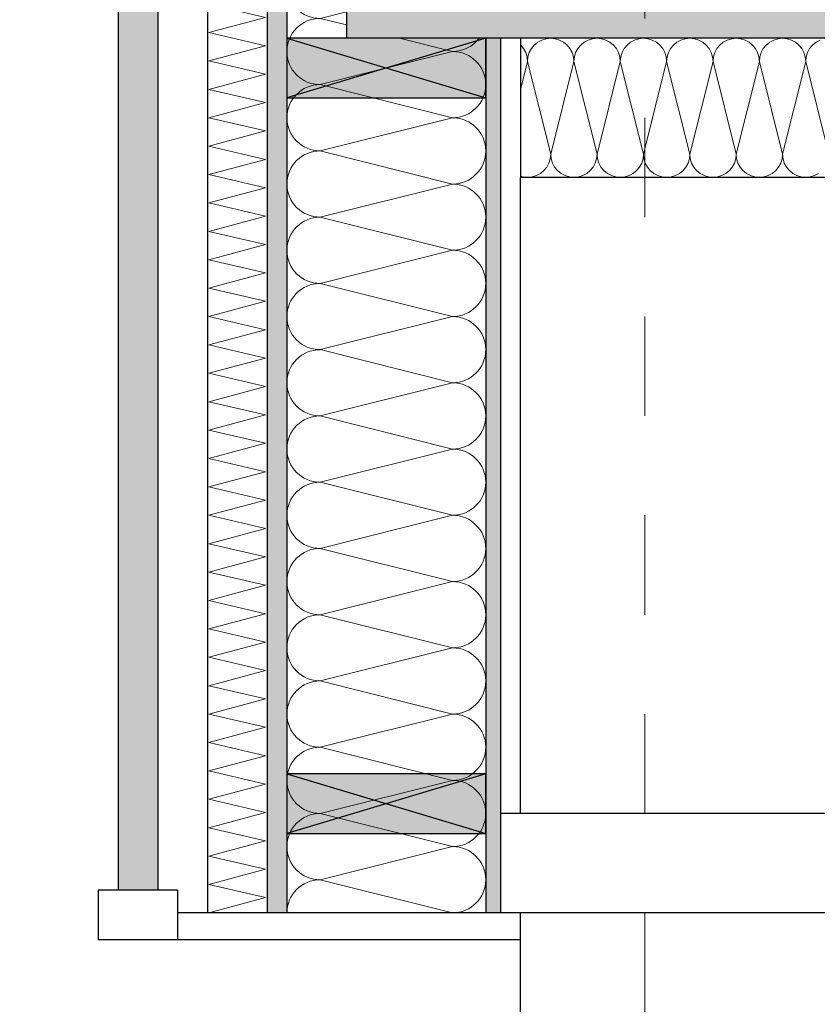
# Model space of a CAD drawing. Header units: metres. Extents: x -14.6 to 48.9, y -22.2 to 2.8.
# Tile 21 of 79: x -0.6 to 0.2, y -7.5 to -6.5. Entities that reach past the tile are written whole.
import ezdxf

# ---------------------------------------------------------------- set-up
doc = ezdxf.new("R2010")
doc.units = ezdxf.units.M
doc.header["$LTSCALE"] = 0.4
doc.header["$MEASUREMENT"] = 0
doc.linetypes.add('Raster', pattern=[0.2, 0.1, -0.05, 0, -0.05])
doc.layers.get('0').update_dxf_attribs({"color": 8, "lineweight": 9})
doc.layers.get('Defpoints').update_dxf_attribs({"color": 8, "lineweight": 9})
for name, color, linetype in [('Neubau_A-Außenwände', 8, 'Continuous'), ('Neubau_A-Decken', 8, 'Continuous'), ('Neubau_A-Stützen', 8, 'Continuous'), ('Neubau_B-abgehängte Decke', 8, 'Continuous'), ('Neubau_B-Aufbau unter Fundament oder Decke', 8, 'Continuous'), ('Neubau_R-Konstruktionsraster gross', 33, 'Continuous'), ('Neubau_S-Ausbesserung 2D_3D', 8, 'Continuous'), ('Neubau_T-Bemaßung', 8, 'Continuous'), ('Neubau_Z-Modellierung Fassade', 8, 'Continuous')]:
    doc.layers.add(name, color=color, linetype=linetype)
doc.styles.add('ERSTELLTER_STIL_2', font='arial.ttf')
doc.dimstyles.new('ERSTELLTER_STIL__1', dxfattribs={"dimtxt": 0.0875, "dimasz": 0.059375, "dimexe": 0.18, "dimexo": 0.0625, "dimgap": 0, "dimtad": 1, "dimzin": 0, "dimdsep": 46, "dimtxsty": 'ERSTELLTER_STIL_2', "dimblk": 'ARROWHEAD_6', "dimblk1": 'ARROWHEAD_6', "dimblk2": 'ARROWHEAD_6', "dimcen": 0.09, "dimclrd": 7, "dimclre": 7, "dimclrt": 7, "dimazin": 0, "dimtfac": 1, "dimtdec": 4, "dimtmove": 0, "dimatfit": 3, "dimfxl": 1, "dimtolj": 1, "dimtzin": 0, "dimarcsym": 0})

# ---------------------------------------------------------------- blocks, each defined once
blk = doc.blocks.new('*X244', base_point=(3718.76562, 0))
at = {"layer": 'Neubau_A-Außenwände', "color": 8, "linetype": 'Continuous', "lineweight": 9}
for p, q in [((4083.45351, 4.465), (4083.32684, 4.43333)), ((4083.46018, 4.4), (4083.32684, 4.43333)), ((4083.46018, 4.4), (4083.32684, 4.36667)), ((4083.46018, 4.33333), (4083.32684, 4.36667)), ((4083.46018, 4.33333), (4083.32684, 4.3)), ((4083.46018, 4.26667), (4083.32684, 4.3)), ((4083.46018, 4.26667), (4083.32684, 4.23333)), ((4083.46018, 4.2), (4083.32684, 4.23333)), ((4083.46018, 4.2), (4083.32684, 4.16667)), ((4083.46018, 4.13333), (4083.32684, 4.16667)), ((4083.46018, 4.13333), (4083.32684, 4.1)), ((4083.46018, 4.06667), (4083.32684, 4.1)), ((4083.46018, 4.06667), (4083.32684, 4.03333)), ((4083.46018, 4), (4083.32684, 4.03333)), ((4083.46018, 4), (4083.38018, 3.98)), ((4083.35349, 3.97333), (4083.32684, 3.96667)), ((4083.35349, 3.96), (4083.32684, 3.96667)), ((4083.35349, 3.90666), (4083.32684, 3.9)), ((4083.35349, 3.89334), (4083.32684, 3.9)), ((4083.35349, 3.84), (4083.32684, 3.83333)), ((4083.35349, 3.82667), (4083.32684, 3.83333)), ((4083.35349, 3.77333), (4083.32684, 3.76667)), ((4083.35349, 3.76), (4083.32684, 3.76667)), ((4083.35349, 3.70666), (4083.32684, 3.7)), ((4083.35349, 3.69334), (4083.32684, 3.7)), ((4083.46018, 3.66667), (4083.40684, 3.68)), ((4083.46018, 3.66667), (4083.32684, 3.63333)), ((4083.46018, 3.6), (4083.32684, 3.63333)), ((4083.46018, 3.6), (4083.32684, 3.56667)), ((4083.46018, 3.53333), (4083.32684, 3.56667)), ((4083.46018, 3.53333), (4083.32684, 3.5)), ((4083.46018, 3.46667), (4083.32684, 3.5)), ((4083.46018, 3.46667), (4083.32684, 3.43333)), ((4083.46018, 3.4), (4083.32684, 3.43333)), ((4083.46018, 3.4), (4083.32684, 3.36667)), ((4083.46018, 3.33333), (4083.32684, 3.36667)), ((4083.46018, 3.33333), (4083.32684, 3.3)), ((4083.46018, 3.26667), (4083.32684, 3.3)), ((4083.46018, 3.26667), (4083.32684, 3.23333)), ((4083.46018, 3.2), (4083.32684, 3.23333)), ((4083.46018, 3.2), (4083.32684, 3.16667)), ((4083.46018, 3.13333), (4083.32684, 3.16667)), ((4083.46018, 3.13333), (4083.32684, 3.1)), ((4083.46018, 3.06667), (4083.32684, 3.1)), ((4083.46018, 3.06667), (4083.32684, 3.03333)), ((4083.46018, 3), (4083.32684, 3.03333)), ((4083.46018, 3), (4083.32684, 2.96667)), ((4083.46018, 2.93333), (4083.32684, 2.96667)), ((4083.46018, 2.93333), (4083.32684, 2.9)), ((4083.46018, 2.86667), (4083.32684, 2.9)), ((4083.46018, 2.86667), (4083.32684, 2.83333)), ((4083.46018, 2.8), (4083.32684, 2.83333))]:
    blk.add_line(p, q, dxfattribs=at)
for centre, start, end in [((4083.32684, 4.46667), 182.86598, 270), ((4083.46018, 4.43333), 0, 71.80513), ((4083.32684, 4.4), 90, 180), ((4083.46018, 4.43333), 270, 0), ((4083.32684, 4.4), 180, 270), ((4083.46018, 4.36667), 0, 90), ((4083.32684, 4.33333), 90, 180), ((4083.46018, 4.36667), 270, 0), ((4083.32684, 4.33333), 180, 270), ((4083.46018, 4.3), 0, 90), ((4083.32684, 4.26667), 90, 180), ((4083.46018, 4.3), 270, 0), ((4083.32684, 4.26667), 180, 270), ((4083.46018, 4.23333), 0, 90), ((4083.32684, 4.2), 90, 180), ((4083.46018, 4.23333), 270, 0), ((4083.32684, 4.2), 180, 270), ((4083.46018, 4.16667), 0, 90), ((4083.32684, 4.13333), 90, 180), ((4083.46018, 4.16667), 270, 0), ((4083.32684, 4.13333), 180, 270), ((4083.46018, 4.1), 0, 90), ((4083.32684, 4.06667), 90, 180), ((4083.46018, 4.1), 270, 0), ((4083.32684, 4.06667), 180, 270), ((4083.46018, 4.03333), 0, 90), ((4083.32684, 4), 90, 180), ((4083.46018, 4.03333), 270, 0), ((4083.32684, 4), 180, 270), ((4083.46018, 3.96667), 23.57818, 90), ((4083.32684, 3.93333), 90, 180), ((4083.32684, 3.93333), 180, 270), ((4083.32684, 3.86667), 90, 180), ((4083.32684, 3.86667), 180, 270), ((4083.32684, 3.8), 90, 180), ((4083.32684, 3.8), 180, 270), ((4083.32684, 3.73333), 90, 180), ((4083.32684, 3.73333), 180, 270), ((4083.32684, 3.66667), 90, 180), ((4083.46018, 3.7), 270, 323.13009), ((4083.32684, 3.66667), 180, 270), ((4083.46018, 3.63333), 0, 90), ((4083.32684, 3.6), 90, 180), ((4083.46018, 3.63333), 270, 0), ((4083.32684, 3.6), 180, 270), ((4083.46018, 3.56667), 0, 90), ((4083.32684, 3.53333), 90, 180), ((4083.46018, 3.56667), 270, 0), ((4083.32684, 3.53333), 180, 270), ((4083.46018, 3.5), 0, 90), ((4083.32684, 3.46667), 90, 180), ((4083.46018, 3.5), 270, 0), ((4083.32684, 3.46667), 180, 270), ((4083.46018, 3.43333), 0, 90), ((4083.32684, 3.4), 90, 180), ((4083.46018, 3.43333), 270, 0), ((4083.32684, 3.4), 180, 270), ((4083.46018, 3.36667), 0, 90), ((4083.32684, 3.33333), 90, 180), ((4083.46018, 3.36667), 270, 0), ((4083.32684, 3.33333), 180, 270), ((4083.46018, 3.3), 0, 90), ((4083.32684, 3.26667), 90, 180), ((4083.46018, 3.3), 270, 0), ((4083.32684, 3.26667), 180, 270), ((4083.46018, 3.23333), 0, 90), ((4083.32684, 3.2), 90, 180), ((4083.46018, 3.23333), 270, 0), ((4083.32684, 3.2), 180, 270), ((4083.46018, 3.16667), 0, 90), ((4083.32684, 3.13333), 90, 180), ((4083.46018, 3.16667), 270, 0), ((4083.32684, 3.13333), 180, 270), ((4083.46018, 3.1), 0, 90), ((4083.32684, 3.06667), 90, 180), ((4083.46018, 3.1), 270, 0), ((4083.32684, 3.06667), 180, 270), ((4083.46018, 3.03333), 0, 90), ((4083.32684, 3), 90, 180), ((4083.46018, 3.03333), 270, 0), ((4083.32684, 3), 180, 270), ((4083.46018, 2.96667), 0, 90), ((4083.32684, 2.93333), 90, 180), ((4083.46018, 2.96667), 270, 0), ((4083.32684, 2.93333), 180, 270), ((4083.46018, 2.9), 0, 90), ((4083.32684, 2.86667), 90, 180), ((4083.46018, 2.9), 270, 0), ((4083.32684, 2.86667), 180, 270), ((4083.46018, 2.83333), 0, 90), ((4083.32684, 2.8), 90, 180), ((4083.46018, 2.83333), 270, 0)]:
    blk.add_arc(centre, 0.03333, start, end, dxfattribs=at)
blk = doc.blocks.new('*X245', base_point=(3718.76562, 0))
at = {"layer": 'Neubau_A-Außenwände', "color": 8, "linetype": 'Continuous', "lineweight": 9}
for p, q in [((4083.21496, 4.45714), (4083.24428, 4.465)), ((4083.27206, 4.44387), (4083.21496, 4.45714)), ((4083.21496, 4.42857), (4083.27206, 4.44387)), ((4083.27206, 4.4153), (4083.21496, 4.42857)), ((4083.21496, 4.4), (4083.27206, 4.4153)), ((4083.27206, 4.38673), (4083.21496, 4.4)), ((4083.21496, 4.37143), (4083.27206, 4.38673)), ((4083.27206, 4.35816), (4083.21496, 4.37143)), ((4083.21496, 4.34286), (4083.27206, 4.35816)), ((4083.27206, 4.32959), (4083.21496, 4.34286)), ((4083.21496, 4.31429), (4083.27206, 4.32959)), ((4083.27206, 4.30102), (4083.21496, 4.31429)), ((4083.21496, 4.28571), (4083.27206, 4.30102)), ((4083.27206, 4.27244), (4083.21496, 4.28571)), ((4083.21496, 4.25714), (4083.27206, 4.27244)), ((4083.27206, 4.24387), (4083.21496, 4.25714)), ((4083.21496, 4.22857), (4083.27206, 4.24387)), ((4083.27206, 4.2153), (4083.21496, 4.22857)), ((4083.21496, 4.2), (4083.27206, 4.2153)), ((4083.27206, 4.18673), (4083.21496, 4.2)), ((4083.21496, 4.17143), (4083.27206, 4.18673)), ((4083.27206, 4.15816), (4083.21496, 4.17143)), ((4083.21496, 4.14286), (4083.27206, 4.15816)), ((4083.27206, 4.12959), (4083.21496, 4.14286)), ((4083.21496, 4.11429), (4083.27206, 4.12959)), ((4083.27206, 4.10102), (4083.21496, 4.11429)), ((4083.21496, 4.08571), (4083.27206, 4.10102)), ((4083.27206, 4.07244), (4083.21496, 4.08571)), ((4083.21496, 4.05714), (4083.27206, 4.07244)), ((4083.27206, 4.04387), (4083.21496, 4.05714)), ((4083.21496, 4.02857), (4083.27206, 4.04387)), ((4083.27206, 4.0153), (4083.21496, 4.02857)), ((4083.21496, 4), (4083.27206, 4.0153)), ((4083.27206, 3.98673), (4083.21496, 4)), ((4083.21496, 3.97143), (4083.27206, 3.98673)), ((4083.27206, 3.95816), (4083.21496, 3.97143)), ((4083.21496, 3.94286), (4083.27206, 3.95816)), ((4083.27206, 3.92959), (4083.21496, 3.94286)), ((4083.21496, 3.91429), (4083.27206, 3.92959)), ((4083.27206, 3.90102), (4083.21496, 3.91429)), ((4083.21496, 3.88571), (4083.27206, 3.90102)), ((4083.27206, 3.87244), (4083.21496, 3.88571)), ((4083.21496, 3.85714), (4083.27206, 3.87244)), ((4083.27206, 3.84387), (4083.21496, 3.85714)), ((4083.21496, 3.82857), (4083.27206, 3.84387)), ((4083.27206, 3.8153), (4083.21496, 3.82857)), ((4083.21496, 3.8), (4083.27206, 3.8153)), ((4083.27206, 3.78673), (4083.21496, 3.8)), ((4083.21496, 3.77143), (4083.27206, 3.78673)), ((4083.27206, 3.75816), (4083.21496, 3.77143)), ((4083.21496, 3.74286), (4083.27206, 3.75816)), ((4083.27206, 3.72959), (4083.21496, 3.74286)), ((4083.21496, 3.71429), (4083.27206, 3.72959)), ((4083.27206, 3.70102), (4083.21496, 3.71429)), ((4083.21496, 3.68571), (4083.27206, 3.70102)), ((4083.27206, 3.67244), (4083.21496, 3.68571)), ((4083.21496, 3.65714), (4083.27206, 3.67244)), ((4083.27206, 3.64387), (4083.21496, 3.65714)), ((4083.21496, 3.62857), (4083.27206, 3.64387)), ((4083.27206, 3.6153), (4083.21496, 3.62857)), ((4083.21496, 3.6), (4083.27206, 3.6153)), ((4083.27206, 3.58673), (4083.21496, 3.6)), ((4083.21496, 3.57143), (4083.27206, 3.58673)), ((4083.27206, 3.55816), (4083.21496, 3.57143)), ((4083.21496, 3.54286), (4083.27206, 3.55816)), ((4083.27206, 3.52959), (4083.21496, 3.54286)), ((4083.21496, 3.51429), (4083.27206, 3.52959)), ((4083.27206, 3.50102), (4083.21496, 3.51429)), ((4083.21496, 3.48571), (4083.27206, 3.50102)), ((4083.27206, 3.47244), (4083.21496, 3.48571)), ((4083.21496, 3.45714), (4083.27206, 3.47244)), ((4083.27206, 3.44387), (4083.21496, 3.45714)), ((4083.21496, 3.42857), (4083.27206, 3.44387)), ((4083.27206, 3.4153), (4083.21496, 3.42857)), ((4083.21496, 3.4), (4083.27206, 3.4153)), ((4083.27206, 3.38673), (4083.21496, 3.4)), ((4083.21496, 3.37143), (4083.27206, 3.38673)), ((4083.27206, 3.35816), (4083.21496, 3.37143)), ((4083.21496, 3.34286), (4083.27206, 3.35816)), ((4083.27206, 3.32959), (4083.21496, 3.34286)), ((4083.21496, 3.31429), (4083.27206, 3.32959)), ((4083.27206, 3.30102), (4083.21496, 3.31429)), ((4083.21496, 3.28571), (4083.27206, 3.30102)), ((4083.27206, 3.27244), (4083.21496, 3.28571)), ((4083.21496, 3.25714), (4083.27206, 3.27244)), ((4083.27206, 3.24387), (4083.21496, 3.25714)), ((4083.21496, 3.22857), (4083.27206, 3.24387)), ((4083.27206, 3.2153), (4083.21496, 3.22857)), ((4083.21496, 3.2), (4083.27206, 3.2153)), ((4083.27206, 3.18673), (4083.21496, 3.2)), ((4083.21496, 3.17143), (4083.27206, 3.18673)), ((4083.27206, 3.15816), (4083.21496, 3.17143)), ((4083.21496, 3.14286), (4083.27206, 3.15816)), ((4083.27206, 3.12959), (4083.21496, 3.14286)), ((4083.21496, 3.11429), (4083.27206, 3.12959)), ((4083.27206, 3.10102), (4083.21496, 3.11429)), ((4083.21496, 3.08571), (4083.27206, 3.10102)), ((4083.27206, 3.07244), (4083.21496, 3.08571)), ((4083.21496, 3.05714), (4083.27206, 3.07244)), ((4083.27206, 3.04387), (4083.21496, 3.05714)), ((4083.21496, 3.02857), (4083.27206, 3.04387)), ((4083.27206, 3.0153), (4083.21496, 3.02857)), ((4083.21496, 3), (4083.27206, 3.0153)), ((4083.27206, 2.98673), (4083.21496, 3)), ((4083.21496, 2.97143), (4083.27206, 2.98673)), ((4083.27206, 2.95816), (4083.21496, 2.97143)), ((4083.21496, 2.94286), (4083.27206, 2.95816)), ((4083.27206, 2.92959), (4083.21496, 2.94286)), ((4083.21496, 2.91429), (4083.27206, 2.92959)), ((4083.27206, 2.90102), (4083.21496, 2.91429)), ((4083.21496, 2.88571), (4083.27206, 2.90102)), ((4083.27206, 2.87244), (4083.21496, 2.88571)), ((4083.21496, 2.85714), (4083.27206, 2.87244)), ((4083.27206, 2.84387), (4083.21496, 2.85714)), ((4083.21496, 2.82857), (4083.27206, 2.84387)), ((4083.27206, 2.8153), (4083.21496, 2.82857)), ((4083.21496, 2.8), (4083.27206, 2.8153))]:
    blk.add_line(p, q, dxfattribs=at)
blk = doc.blocks.new('*X269', base_point=(3718.76562, 0))
at = {"layer": 'Neubau_B-Aufbau unter Fundament oder Decke', "color": 8, "linetype": 'Continuous', "lineweight": 9}
for p, q in [((4083.54599, 3.67607), (4083.54245, 3.67317)), ((4083.55002, 3.67822), (4083.54599, 3.67607)), ((4083.5544, 3.67955), (4083.55002, 3.67822)), ((4083.55895, 3.68), (4083.5544, 3.67955)), ((4083.5635, 3.67955), (4083.55895, 3.68)), ((4083.56788, 3.67822), (4083.5635, 3.67955)), ((4083.57191, 3.67607), (4083.56788, 3.67822)), ((4083.57545, 3.67317), (4083.57191, 3.67607)), ((4083.59265, 3.67607), (4083.58912, 3.67317)), ((4083.59669, 3.67822), (4083.59265, 3.67607)), ((4083.60107, 3.67955), (4083.59669, 3.67822)), ((4083.60562, 3.68), (4083.60107, 3.67955)), ((4083.61017, 3.67955), (4083.60562, 3.68)), ((4083.61455, 3.67822), (4083.61017, 3.67955)), ((4083.61858, 3.67607), (4083.61455, 3.67822)), ((4083.62212, 3.67317), (4083.61858, 3.67607)), ((4083.63932, 3.67607), (4083.63579, 3.67317)), ((4083.64336, 3.67822), (4083.63932, 3.67607)), ((4083.64773, 3.67955), (4083.64336, 3.67822)), ((4083.65228, 3.68), (4083.64773, 3.67955)), ((4083.65684, 3.67955), (4083.65228, 3.68)), ((4083.66121, 3.67822), (4083.65684, 3.67955)), ((4083.66525, 3.67607), (4083.66121, 3.67822)), ((4083.66878, 3.67317), (4083.66525, 3.67607)), ((4083.68599, 3.67607), (4083.68245, 3.67317)), ((4083.69002, 3.67822), (4083.68599, 3.67607)), ((4083.6944, 3.67955), (4083.69002, 3.67822)), ((4083.69895, 3.68), (4083.6944, 3.67955)), ((4083.7035, 3.67955), (4083.69895, 3.68)), ((4083.70788, 3.67822), (4083.7035, 3.67955)), ((4083.71191, 3.67607), (4083.70788, 3.67822)), ((4083.71545, 3.67317), (4083.71191, 3.67607)), ((4083.73265, 3.67607), (4083.72912, 3.67317)), ((4083.73669, 3.67822), (4083.73265, 3.67607)), ((4083.74107, 3.67955), (4083.73669, 3.67822)), ((4083.74562, 3.68), (4083.74107, 3.67955)), ((4083.75017, 3.67955), (4083.74562, 3.68)), ((4083.75455, 3.67822), (4083.75017, 3.67955)), ((4083.75858, 3.67607), (4083.75455, 3.67822)), ((4083.76212, 3.67317), (4083.75858, 3.67607)), ((4083.77932, 3.67607), (4083.77579, 3.67317)), ((4083.78336, 3.67822), (4083.77932, 3.67607)), ((4083.78773, 3.67955), (4083.78336, 3.67822)), ((4083.79228, 3.68), (4083.78773, 3.67955)), ((4083.79684, 3.67955), (4083.79228, 3.68)), ((4083.80121, 3.67822), (4083.79684, 3.67955)), ((4083.80525, 3.67607), (4083.80121, 3.67822)), ((4083.80878, 3.67317), (4083.80525, 3.67607)), ((4083.82599, 3.67607), (4083.82245, 3.67317)), ((4083.83002, 3.67822), (4083.82599, 3.67607)), ((4083.52878, 3.67317), (4083.52851, 3.67339)), ((4083.53169, 3.66963), (4083.52878, 3.67317)), ((4083.53384, 3.6656), (4083.53169, 3.66963)), ((4083.53517, 3.66122), (4083.53384, 3.6656)), ((4083.53739, 3.6656), (4083.53607, 3.66122)), ((4083.53955, 3.66963), (4083.53739, 3.6656)), ((4083.54245, 3.67317), (4083.53955, 3.66963)), ((4083.57835, 3.66963), (4083.57545, 3.67317)), ((4083.58051, 3.6656), (4083.57835, 3.66963)), ((4083.58184, 3.66122), (4083.58051, 3.6656)), ((4083.58406, 3.6656), (4083.58273, 3.66122)), ((4083.58622, 3.66963), (4083.58406, 3.6656)), ((4083.58912, 3.67317), (4083.58622, 3.66963)), ((4083.62502, 3.66963), (4083.62212, 3.67317)), ((4083.62718, 3.6656), (4083.62502, 3.66963)), ((4083.6285, 3.66122), (4083.62718, 3.6656)), ((4083.63073, 3.6656), (4083.6294, 3.66122)), ((4083.63288, 3.66963), (4083.63073, 3.6656)), ((4083.63579, 3.67317), (4083.63288, 3.66963)), ((4083.67169, 3.66963), (4083.66878, 3.67317)), ((4083.67384, 3.6656), (4083.67169, 3.66963)), ((4083.67517, 3.66122), (4083.67384, 3.6656)), ((4083.67739, 3.6656), (4083.67607, 3.66122)), ((4083.67955, 3.66963), (4083.67739, 3.6656)), ((4083.68245, 3.67317), (4083.67955, 3.66963)), ((4083.71835, 3.66963), (4083.71545, 3.67317)), ((4083.72051, 3.6656), (4083.71835, 3.66963)), ((4083.72184, 3.66122), (4083.72051, 3.6656)), ((4083.72406, 3.6656), (4083.72273, 3.66122)), ((4083.72622, 3.66963), (4083.72406, 3.6656)), ((4083.72912, 3.67317), (4083.72622, 3.66963)), ((4083.76502, 3.66963), (4083.76212, 3.67317)), ((4083.76718, 3.6656), (4083.76502, 3.66963)), ((4083.7685, 3.66122), (4083.76718, 3.6656)), ((4083.77073, 3.6656), (4083.7694, 3.66122)), ((4083.77288, 3.66963), (4083.77073, 3.6656)), ((4083.77579, 3.67317), (4083.77288, 3.66963)), ((4083.81169, 3.66963), (4083.80878, 3.67317)), ((4083.81384, 3.6656), (4083.81169, 3.66963)), ((4083.81517, 3.66122), (4083.81384, 3.6656)), ((4083.81739, 3.6656), (4083.81607, 3.66122)), ((4083.81955, 3.66963), (4083.81739, 3.6656)), ((4083.82245, 3.67317), (4083.81955, 3.66963)), ((4083.52851, 3.62823), (4083.53562, 3.65667)), ((4083.53562, 3.65667), (4083.53517, 3.66122)), ((4083.53607, 3.66122), (4083.53562, 3.65667)), ((4083.55895, 3.56333), (4083.53562, 3.65667)), ((4083.55895, 3.56333), (4083.58228, 3.65667)), ((4083.58228, 3.65667), (4083.58184, 3.66122)), ((4083.58273, 3.66122), (4083.58228, 3.65667)), ((4083.60562, 3.56333), (4083.58228, 3.65667)), ((4083.60562, 3.56333), (4083.62895, 3.65667)), ((4083.62895, 3.65667), (4083.6285, 3.66122)), ((4083.6294, 3.66122), (4083.62895, 3.65667)), ((4083.65228, 3.56333), (4083.62895, 3.65667)), ((4083.65228, 3.56333), (4083.67562, 3.65667)), ((4083.67562, 3.65667), (4083.67517, 3.66122)), ((4083.67607, 3.66122), (4083.67562, 3.65667)), ((4083.69895, 3.56333), (4083.67562, 3.65667)), ((4083.69895, 3.56333), (4083.72228, 3.65667)), ((4083.72228, 3.65667), (4083.72184, 3.66122)), ((4083.72273, 3.66122), (4083.72228, 3.65667)), ((4083.74562, 3.56333), (4083.72228, 3.65667)), ((4083.74562, 3.56333), (4083.76895, 3.65667)), ((4083.76895, 3.65667), (4083.7685, 3.66122)), ((4083.7694, 3.66122), (4083.76895, 3.65667)), ((4083.79228, 3.56333), (4083.76895, 3.65667)), ((4083.79228, 3.56333), (4083.81562, 3.65667)), ((4083.81562, 3.65667), (4083.81517, 3.66122)), ((4083.81607, 3.66122), (4083.81562, 3.65667)), ((4083.83895, 3.56333), (4083.81562, 3.65667)), ((4083.55718, 3.5544), (4083.5585, 3.55878)), ((4083.5585, 3.55878), (4083.55895, 3.56333)), ((4083.55895, 3.56333), (4083.5594, 3.55878)), ((4083.5594, 3.55878), (4083.56073, 3.5544)), ((4083.60384, 3.5544), (4083.60517, 3.55878)), ((4083.60517, 3.55878), (4083.60562, 3.56333)), ((4083.60562, 3.56333), (4083.60607, 3.55878)), ((4083.60607, 3.55878), (4083.60739, 3.5544)), ((4083.65051, 3.5544), (4083.65184, 3.55878)), ((4083.65184, 3.55878), (4083.65228, 3.56333)), ((4083.65228, 3.56333), (4083.65273, 3.55878)), ((4083.65273, 3.55878), (4083.65406, 3.5544)), ((4083.69718, 3.5544), (4083.6985, 3.55878)), ((4083.6985, 3.55878), (4083.69895, 3.56333)), ((4083.69895, 3.56333), (4083.6994, 3.55878)), ((4083.6994, 3.55878), (4083.70073, 3.5544)), ((4083.74384, 3.5544), (4083.74517, 3.55878)), ((4083.74517, 3.55878), (4083.74562, 3.56333)), ((4083.74562, 3.56333), (4083.74607, 3.55878)), ((4083.74607, 3.55878), (4083.74739, 3.5544)), ((4083.79051, 3.5544), (4083.79184, 3.55878)), ((4083.79184, 3.55878), (4083.79228, 3.56333)), ((4083.79228, 3.56333), (4083.79273, 3.55878)), ((4083.79273, 3.55878), (4083.79406, 3.5544)), ((4083.54858, 3.54393), (4083.55212, 3.54683)), ((4083.55212, 3.54683), (4083.55502, 3.55037)), ((4083.55502, 3.55037), (4083.55718, 3.5544)), ((4083.56073, 3.5544), (4083.56288, 3.55037)), ((4083.56288, 3.55037), (4083.56579, 3.54683)), ((4083.56579, 3.54683), (4083.56932, 3.54393)), ((4083.59525, 3.54393), (4083.59878, 3.54683)), ((4083.59878, 3.54683), (4083.60169, 3.55037)), ((4083.60169, 3.55037), (4083.60384, 3.5544)), ((4083.60739, 3.5544), (4083.60955, 3.55037)), ((4083.60955, 3.55037), (4083.61245, 3.54683)), ((4083.61245, 3.54683), (4083.61599, 3.54393)), ((4083.64191, 3.54393), (4083.64545, 3.54683)), ((4083.64545, 3.54683), (4083.64835, 3.55037)), ((4083.64835, 3.55037), (4083.65051, 3.5544)), ((4083.65406, 3.5544), (4083.65622, 3.55037)), ((4083.65622, 3.55037), (4083.65912, 3.54683)), ((4083.65912, 3.54683), (4083.66265, 3.54393)), ((4083.68858, 3.54393), (4083.69212, 3.54683)), ((4083.69212, 3.54683), (4083.69502, 3.55037)), ((4083.69502, 3.55037), (4083.69718, 3.5544)), ((4083.70073, 3.5544), (4083.70288, 3.55037)), ((4083.70288, 3.55037), (4083.70579, 3.54683)), ((4083.70579, 3.54683), (4083.70932, 3.54393)), ((4083.73525, 3.54393), (4083.73878, 3.54683)), ((4083.73878, 3.54683), (4083.74169, 3.55037)), ((4083.74169, 3.55037), (4083.74384, 3.5544)), ((4083.74739, 3.5544), (4083.74955, 3.55037)), ((4083.74955, 3.55037), (4083.75245, 3.54683)), ((4083.75245, 3.54683), (4083.75599, 3.54393)), ((4083.78191, 3.54393), (4083.78545, 3.54683)), ((4083.78545, 3.54683), (4083.78835, 3.55037)), ((4083.78835, 3.55037), (4083.79051, 3.5544)), ((4083.79406, 3.5544), (4083.79622, 3.55037)), ((4083.79622, 3.55037), (4083.79912, 3.54683)), ((4083.79912, 3.54683), (4083.80265, 3.54393)), ((4083.52851, 3.54122), (4083.53107, 3.54045)), ((4083.53107, 3.54045), (4083.53562, 3.54)), ((4083.53562, 3.54), (4083.54017, 3.54045)), ((4083.54017, 3.54045), (4083.54455, 3.54178)), ((4083.54455, 3.54178), (4083.54858, 3.54393)), ((4083.56932, 3.54393), (4083.57336, 3.54178)), ((4083.57336, 3.54178), (4083.57773, 3.54045)), ((4083.57773, 3.54045), (4083.58228, 3.54)), ((4083.58228, 3.54), (4083.58684, 3.54045)), ((4083.58684, 3.54045), (4083.59121, 3.54178)), ((4083.59121, 3.54178), (4083.59525, 3.54393)), ((4083.61599, 3.54393), (4083.62002, 3.54178)), ((4083.62002, 3.54178), (4083.6244, 3.54045)), ((4083.6244, 3.54045), (4083.62895, 3.54)), ((4083.62895, 3.54), (4083.6335, 3.54045)), ((4083.6335, 3.54045), (4083.63788, 3.54178)), ((4083.63788, 3.54178), (4083.64191, 3.54393)), ((4083.66265, 3.54393), (4083.66669, 3.54178)), ((4083.66669, 3.54178), (4083.67107, 3.54045)), ((4083.67107, 3.54045), (4083.67562, 3.54)), ((4083.67562, 3.54), (4083.68017, 3.54045)), ((4083.68017, 3.54045), (4083.68455, 3.54178)), ((4083.68455, 3.54178), (4083.68858, 3.54393)), ((4083.70932, 3.54393), (4083.71336, 3.54178)), ((4083.71336, 3.54178), (4083.71773, 3.54045)), ((4083.71773, 3.54045), (4083.72228, 3.54)), ((4083.72228, 3.54), (4083.72684, 3.54045)), ((4083.72684, 3.54045), (4083.73121, 3.54178)), ((4083.73121, 3.54178), (4083.73525, 3.54393)), ((4083.75599, 3.54393), (4083.76002, 3.54178)), ((4083.76002, 3.54178), (4083.7644, 3.54045)), ((4083.7644, 3.54045), (4083.76895, 3.54)), ((4083.76895, 3.54), (4083.7735, 3.54045)), ((4083.7735, 3.54045), (4083.77788, 3.54178)), ((4083.77788, 3.54178), (4083.78191, 3.54393)), ((4083.80265, 3.54393), (4083.80669, 3.54178)), ((4083.80669, 3.54178), (4083.81107, 3.54045)), ((4083.81107, 3.54045), (4083.81562, 3.54)), ((4083.81562, 3.54), (4083.82017, 3.54045)), ((4083.82017, 3.54045), (4083.82455, 3.54178)), ((4083.82455, 3.54178), (4083.82858, 3.54393))]:
    blk.add_line(p, q, dxfattribs=at)
blk = doc.blocks.new('ARROWHEAD_6')
at = {"color": 0, "linetype": 'Continuous', "lineweight": 0}
for p, q in [((-0.5, -0.5), (0.5, 0.5)), ((0, 0), (-1, 0))]:
    blk.add_line(p, q, dxfattribs=at)
blk = doc.blocks.new('*D311')
at = {"layer": 'Defpoints', "color": 0, "linetype": 'Continuous', "transparency": 16777216}
for p in [(5.51664, -6.825), (13.115, -6.825), (-9.662, -10.175)]:
    blk.add_point(p, dxfattribs=at)
at = {"layer": 'Neubau_T-Bemaßung', "linetype": 'Continuous', "lineweight": -2, "transparency": 16777216}
for p, q in [((13.0525, -6.825), (5.33664, -6.825)), ((5.51664, -6.88438), (5.51664, -8.38956)), ((5.51664, -10.11563), (5.51664, -8.61744)), ((-9.5995, -10.175), (5.69664, -10.175))]:
    blk.add_line(p, q, dxfattribs=at)
at = {"layer": 'Neubau_T-Bemaßung', "linetype": 'Continuous', "lineweight": -2, "transparency": 16777216, "xscale": 0.059375, "yscale": 0.059375, "zscale": 0.059375}
for p, rotation in [((5.51664, -6.825), 90), ((5.51664, -10.175), 270)]:
    blk.add_blockref('ARROWHEAD_6', p, dxfattribs=dict(at, rotation=rotation))
at = {"layer": 'Neubau_T-Bemaßung', "linetype": 'Continuous', "transparency": 16777216, "insert": (5.51664, -8.5035), "char_height": 0.0875, "attachment_point": 5, "rotation": 90, "style": 'ERSTELLTER_STIL_2'}
blk.add_mtext('\\A1;3.35', dxfattribs=at)
blk = doc.blocks.new('*D333')
at = {"layer": 'Defpoints', "color": 0, "linetype": 'Continuous', "transparency": 16777216}
for p in [(13.115, -6.825), (17.95126, -6.825), (-9.662, -10.175)]:
    blk.add_point(p, dxfattribs=at)
at = {"layer": 'Neubau_T-Bemaßung', "linetype": 'Continuous', "lineweight": -2, "transparency": 16777216}
for p, q in [((13.1775, -6.825), (18.13126, -6.825)), ((17.95126, -6.88438), (17.95126, -8.38956)), ((17.95126, -10.11562), (17.95126, -8.61744)), ((-9.5995, -10.175), (18.13126, -10.175))]:
    blk.add_line(p, q, dxfattribs=at)
at = {"layer": 'Neubau_T-Bemaßung', "linetype": 'Continuous', "lineweight": -2, "transparency": 16777216, "xscale": 0.059375, "yscale": 0.059375, "zscale": 0.059375}
for p, rotation in [((17.95126, -6.825), 90), ((17.95126, -10.175), 270)]:
    blk.add_blockref('ARROWHEAD_6', p, dxfattribs=dict(at, rotation=rotation))
at = {"layer": 'Neubau_T-Bemaßung', "linetype": 'Continuous', "transparency": 16777216, "insert": (17.95126, -8.5035), "char_height": 0.0875, "attachment_point": 5, "rotation": 90, "style": 'ERSTELLTER_STIL_2'}
blk.add_mtext('\\A1;3.35', dxfattribs=at)
blk = doc.blocks.new('*D356')
at = {"layer": 'Defpoints', "color": 0, "linetype": 'Continuous', "transparency": 16777216}
for p in [(-2.45125, -1.49488), (-1.89, -1.49488), (1.885, -10.195)]:
    blk.add_point(p, dxfattribs=at)
at = {"layer": 'Neubau_T-Bemaßung', "linetype": 'Continuous', "lineweight": -2, "transparency": 16777216}
for p, q in [((-1.9525, -1.49488), (-2.63125, -1.49488)), ((-2.45125, -1.55426), (-2.45125, -5.73489)), ((-2.45125, -10.13563), (-2.45125, -5.962)), ((1.8225, -10.195), (-2.63125, -10.195))]:
    blk.add_line(p, q, dxfattribs=at)
at = {"layer": 'Neubau_T-Bemaßung', "linetype": 'Continuous', "lineweight": -2, "transparency": 16777216, "xscale": 0.059375, "yscale": 0.059375, "zscale": 0.059375}
for p, rotation in [((-2.45125, -1.49488), 90), ((-2.45125, -10.195), 270)]:
    blk.add_blockref('ARROWHEAD_6', p, dxfattribs=dict(at, rotation=rotation))
at = {"layer": 'Neubau_T-Bemaßung', "linetype": 'Continuous', "transparency": 16777216, "insert": (-2.45125, -5.84844), "char_height": 0.0875, "attachment_point": 5, "rotation": 90, "style": 'ERSTELLTER_STIL_2'}
blk.add_mtext('\\A1;8.70', dxfattribs=at)

msp = doc.modelspace()

# ---------------------------------------------------------------- hatches: boundary and pattern name
at = {"layer": 'Neubau_A-Außenwände', "linetype": 'Continuous'}
for points in [[(-0.53, -5.71), (-0.53, -7.352), (-0.49, -7.352), (-0.49, -5.71)], [(-0.38, -5.71), (-0.38, -7.375), (-0.36, -7.375), (-0.36, -5.71)], [(-0.145, -6.495), (-0.16, -6.495), (-0.16, -7.375), (-0.145, -7.375)]]:
    msp.add_hatch(color=256, dxfattribs=at).paths.add_polyline_path(points)
at = {"layer": 'Neubau_A-Decken', "linetype": 'Continuous'}
h = msp.add_hatch(dxfattribs=at)
h.set_pattern_fill('BETON__STAHLBETON_0002', color=256, style=0, pattern_type=2)
h.set_pattern_definition([(45, (-364.88789, -10.175), (-0.084852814, 0.084852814), []), (45, (-364.93032, -10.13257), (-0.084852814, 0.084852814), [0.09, -0.03])])
h.paths.add_polyline_path([(-0.30002, -6.195), (-0.30002, -6.495), (23.555, -6.495), (23.555, -6.195)])
at = {"layer": 'Neubau_S-Ausbesserung 2D_3D', "linetype": 'Continuous'}
for points in [[(-0.16, -6.495), (-0.36, -6.495), (-0.36, -6.555), (-0.16, -6.555)], [(-0.16, -7.235), (-0.36, -7.235), (-0.36, -7.295), (-0.16, -7.295)]]:
    msp.add_hatch(color=256, dxfattribs=at).paths.add_polyline_path(points)

# ---------------------------------------------------------------- linework, layer by layer
at = {"layer": 'Neubau_A-Außenwände', "linetype": 'Continuous'}
for p, q in [((-0.53, -5.71), (-0.53, -7.352)), ((-0.49, -5.71), (-0.49, -7.352)), ((-0.44, -5.71), (-0.44, -7.375)), ((-0.38, -5.71), (-0.38, -7.375)), ((-0.36, -5.71), (-0.36, -7.375)), ((-0.30002, -6.195), (-0.30002, -6.495)), ((-0.16, -6.495), (-0.16, -7.375)), ((-0.145, -6.495), (-0.145, -7.275)), ((-0.145, -7.275), (-0.145, -7.375))]:
    msp.add_line(p, q, dxfattribs=at)
at = {"layer": 'Neubau_A-Außenwände', "linetype": 'Continuous', "flags": 128}
msp.add_lwpolyline([(-0.145, -7.375), (-0.16, -7.375), (-0.36, -7.375), (-0.38, -7.375), (-0.44, -7.375), (-0.47, -7.375)], dxfattribs=at)
at = {"layer": 'Neubau_A-Decken', "linetype": 'Continuous'}
for p, q in [((-0.125, -6.495), (-0.145, -6.495)), ((1.67, -6.495), (-0.125, -6.495))]:
    msp.add_line(p, q, dxfattribs=at)
at = {"layer": 'Neubau_A-Decken', "linetype": 'Continuous', "flags": 128}
msp.add_lwpolyline([(-0.145, -6.495), (-0.16, -6.495), (-0.30002, -6.495)], dxfattribs=at)
at = {"layer": 'Neubau_A-Stützen', "linetype": 'Continuous'}
for p, q in [((-0.125, -7.275), (-0.125, -6.635)), ((-0.125, -10.575), (-0.125, -7.375))]:
    msp.add_line(p, q, dxfattribs=at)
at = {"layer": 'Neubau_B-abgehängte Decke', "linetype": 'Continuous'}
for p, q in [((1.67, -7.275), (-0.145, -7.275)), ((1.67, -7.375), (-0.145, -7.375))]:
    msp.add_line(p, q, dxfattribs=at)
at = {"layer": 'Neubau_B-Aufbau unter Fundament oder Decke', "linetype": 'Continuous'}
for p in [(-0.125, -6.495), (1.67, -6.635)]:
    msp.add_line(p, (-0.125, -6.635), dxfattribs=at)
at = {"layer": 'Neubau_R-Konstruktionsraster gross', "linetype": 'Raster', "lineweight": 9}
msp.add_line((0, -1.175), (0, -15.175), dxfattribs=at)
at = {"layer": 'Neubau_S-Ausbesserung 2D_3D', "linetype": 'Continuous'}
for p, q in [((-0.16, -6.495), (-0.36, -6.555)), ((-0.36, -6.495), (-0.16, -6.555)), ((-0.16, -7.235), (-0.36, -7.295)), ((-0.36, -7.235), (-0.16, -7.295))]:
    msp.add_line(p, q, dxfattribs=at)
at = {"layer": 'Neubau_S-Ausbesserung 2D_3D', "linetype": 'Continuous', "flags": 128}
for points in [[(-0.16, -6.495), (-0.36, -6.495), (-0.36, -6.555), (-0.16, -6.555)], [(-0.16, -7.235), (-0.36, -7.235), (-0.36, -7.295), (-0.16, -7.295)]]:
    msp.add_lwpolyline(points, close=True, dxfattribs=at)
at = {"layer": 'Neubau_Z-Modellierung Fassade', "linetype": 'Continuous'}
for p, q in [((-0.55, -7.352), (-0.55, -7.402)), ((-0.53, -7.352), (-0.55, -7.352)), ((-0.47, -7.352), (-0.47, -7.375)), ((-0.47, -7.375), (-0.47, -7.402)), ((-0.47, -7.402), (-0.55, -7.402)), ((-0.125, -7.402), (-0.47, -7.402))]:
    msp.add_line(p, q, dxfattribs=at)
at = {"layer": 'Neubau_Z-Modellierung Fassade', "linetype": 'Continuous', "flags": 128}
msp.add_lwpolyline([(-0.47, -7.352), (-0.49, -7.352), (-0.53, -7.352)], dxfattribs=at)

# ---------------------------------------------------------------- block references
at = {"layer": 'Neubau_A-Außenwände'}
for name in ['*X245', '*X244']:
    msp.add_blockref(name, (-364.88789, -10.175), dxfattribs=at)
at = {"layer": 'Neubau_B-Aufbau unter Fundament oder Decke'}
msp.add_blockref('*X269', (-364.88789, -10.175), dxfattribs=at)

# ---------------------------------------------------------------- dimensions: what is measured, and where the dimension line sits
at = {"layer": 'Neubau_T-Bemaßung', "linetype": 'Continuous'}
for base, p1, p2, picture, middle in [((-2.45125, -1.49488), (1.885, -10.195), (-1.89, -1.49488), '*D356', (-2.45125, -5.84844)), ((5.51664, -6.825), (-9.662, -10.175), (13.115, -6.825), '*D311', (5.51664, -8.5035)), ((17.95126, -6.825), (-9.662, -10.175), (13.115, -6.825), '*D333', (17.95126, -8.5035))]:
    dim = msp.add_linear_dim(base=base, p1=p1, p2=p2, angle=90, dimstyle='ERSTELLTER_STIL__1', override={"dimclrd": 256, "dimclre": 256, "dimclrt": 256}, dxfattribs=at)
    dim.commit()
    dim.dimension.update_dxf_attribs({"geometry": picture, "text_midpoint": middle, "dimtype": 160, "text_rotation": 90})

doc.saveas('drawing.dxf')
